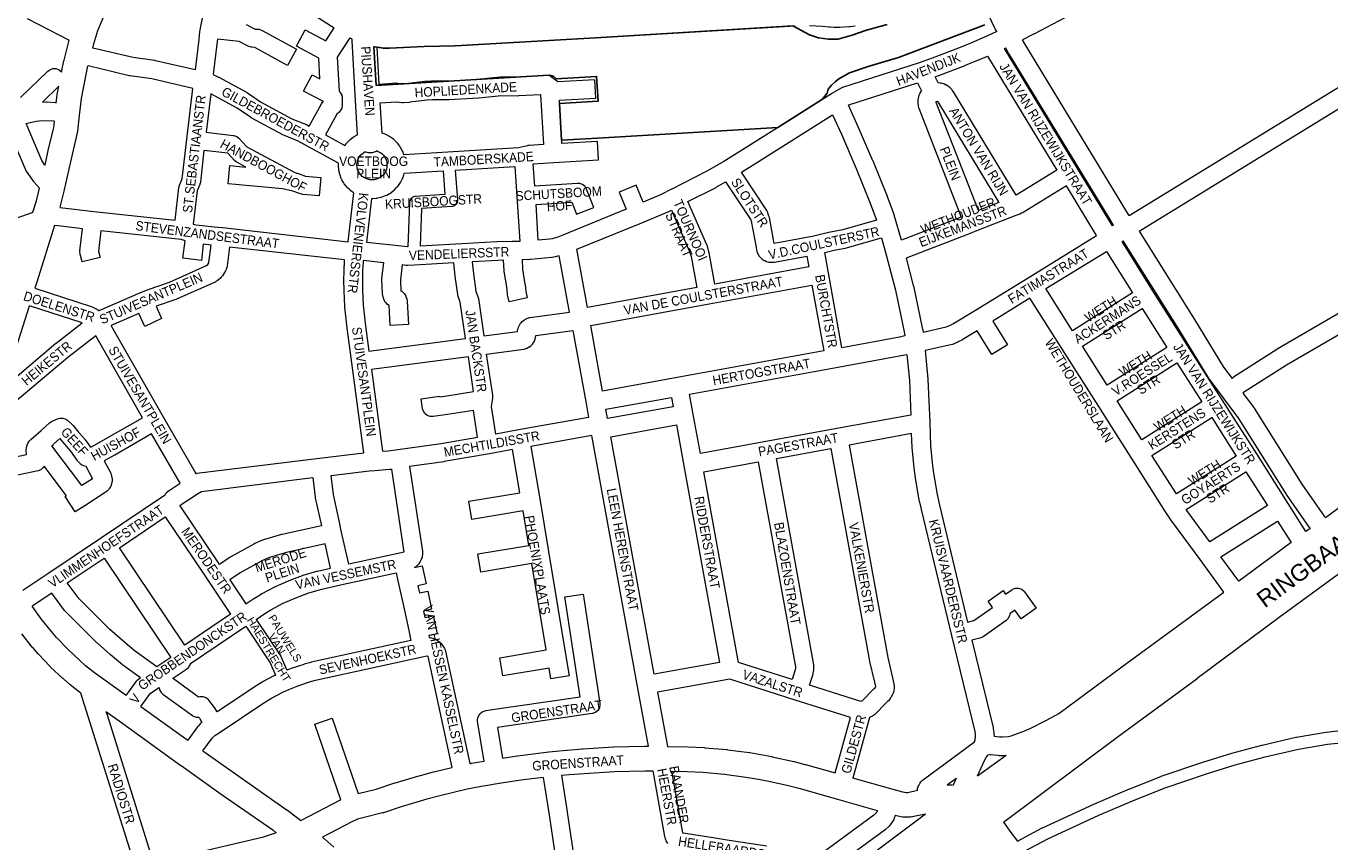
# Model space of a CAD drawing. Header units: metres. Extents: x 123817 to 142006, y 393105 to 406084.
# Tile 67 of 138: x 134300 to 135358, y 395341 to 396003. Entities that reach past the tile are written whole.
import ezdxf
from ezdxf.enums import TextEntityAlignment as Align

# ---------------------------------------------------------------- set-up
doc = ezdxf.new("R2010")
doc.units = ezdxf.units.M
doc.header["$MEASUREMENT"] = 0
doc.styles.add('Style-Arial', font='arial.ttf')

msp = doc.modelspace()

# ---------------------------------------------------------------- linework, layer by layer
at = {"color": 9, "linetype": 'Continuous', "lineweight": 0, "flags": 128}
for points in [[(135358.1, 396133.3), (135243.6, 396066.5), (135243.6, 396066.5), (135243.6, 396066.5), (135217.1, 396051.2), (135217, 396051.2), (135163.9, 396021.2), (135163.7, 396021.1), (135117.5, 395996.8), (135117.3, 395996.7), (135108.2, 395992.2)], [(134455.5, 396048.6), (134453.2, 396042.1), (134451.3, 396037.1), (134446.8, 396027.1), (134446.6, 396026.6), (134446.4, 396026.1), (134444.1, 396017.9), (134444, 396017.3), (134441.2, 396003.2), (134440.5, 396000), (134440.3, 395999), (134439.7, 395992.4), (134436.7, 395967.7), (134404.7, 395975.2), (134404.2, 395975.3), (134403.9, 395975.4), (134386.4, 395977.7), (134353.6, 395985.5)], [(135194.8, 395849.5), (135460.1, 396012.3)], [(134300.3, 396009.6), (134334.6, 395991.8)], [(134478.2, 396004.7), (134485.4, 396000.9), (134488, 396000.8), (134488.8, 396000.7), (134491.1, 395999.8), (134518.9, 395984.5), (134511.6, 395971.3), (134485.3, 395985.9), (134482.8, 395986.1), (134482.1, 395986.2), (134479.9, 395986.9), (134472.5, 395990.7), (134454.8, 395992.8), (134454.6, 395990.9), (134454.6, 395990.7), (134451.4, 395964), (134455.6, 395961.9), (134455.9, 395961.8), (134478.5, 395949.6), (134478.7, 395949.5), (134479.2, 395949.2), (134489.8, 395941.9), (134515.3, 395928.1), (134526.4, 395923.6), (134527.2, 395923.3), (134529.3, 395922.1), (134539.2, 395940.3), (134540.1, 395941.5), (134540.8, 395942.2), (134524.7, 395950.5), (134531.6, 395963.8), (134538, 395960.5), (134537.1, 395977.4), (134519.1, 395987.1), (134526.1, 396000.3), (134542.8, 395991.4), (134549.5, 396001.9)], [(134562.2, 395993.8), (134552.1, 395978), (134553.6, 395950.5), (134554.4, 395949.6), (134554.5, 395949.5), (134555.8, 395947.2), (134556.2, 395944.7), (134556.2, 395939.2), (134555.8, 395936.6), (134554.5, 395934.4), (134553.6, 395933.5), (134551.7, 395931.9), (134542.5, 395914.9), (134558.2, 395906.4), (134559.3, 395907.8), (134559.6, 395908.1), (134559.9, 395908.6), (134561.9, 395910.6), (134562.7, 395911.3), (134564.9, 395913), (134565.7, 395913.5), (134565.8, 395913.6), (134568.3, 395914.9), (134568.5, 395915)], [(135087.4, 395998.8), (135079.8, 395995.3), (135066.8, 395989.7), (135056.3, 395985.4), (135035, 395977.2), (135024.3, 395973.5), (134962.1, 395953.4), (134960.6, 395952.7), (134960.6, 395952.7), (134953.5, 395948.6), (134953.5, 395948.6), (134953.3, 395948.4), (134883.1, 395904.1), (134865.8, 395893.4), (134852.1, 395885.4), (134823.6, 395871), (134823.5, 395871), (134823.5, 395871), (134815, 395866.5), (134800.4, 395860.4), (134794.7, 395874.2), (134780.8, 395868.4), (134786.5, 395854.7), (134735.3, 395833.6), (134731.2, 395832), (134726.5, 395830.7), (134724.3, 395830.4), (134715.2, 395829.5), (134713.4, 395858.4), (134742.5, 395860.3), (134746.3, 395850.6), (134760.2, 395856), (134754.4, 395870.9), (134753.2, 395873), (134751.2, 395874.6), (134748.7, 395875.5), (134747, 395875.6), (134712.4, 395873.4), (134711.2, 395891.6), (134727.8, 395892.6), (134727.8, 395892.6), (134727.8, 395892.6), (134764.2, 395894.7), (134763.4, 395909.6), (134734.4, 395908), (134732.4, 395943.1), (134762, 395944.8), (134761.1, 395959.8), (134731.2, 395958), (134723.7, 395963.4), (134698.7, 395961.8), (134685.1, 395961.9), (134684.4, 395961.9), (134665.7, 395960), (134642.4, 395958.6), (134628.7, 395958.6), (134628.3, 395958.6), (134623.7, 395958.3), (134623.3, 395958.2), (134609.8, 395956.6), (134605.6, 395956.3), (134601.2, 395956.8), (134600, 395956.9), (134586.2, 395956)], [(135202.8, 395836.7), (135467.8, 395999.4)], [(135103.1, 395866.1), (135052.2, 395949.8), (135051.9, 395950.3), (135051.1, 395951.4), (135050.8, 395951.8), (135050.4, 395952.3), (135049.5, 395953.2), (135048.1, 395954.3), (135045.9, 395955.6), (135045.7, 395955.7), (135044.3, 395956.3), (135043.1, 395956.7), (135042.1, 395957), (135041.4, 395957.1), (135039.7, 395957.2), (135037.3, 395962.1), (135040.1, 395963.1), (135040.3, 395963.2), (135061.8, 395971.4), (135062, 395971.5), (135072.6, 395975.8), (135072.7, 395975.9), (135079.8, 395979), (135136.2, 395886.3), (135103.1, 395866.1)], [(135182, 395841.6), (135181.2, 395841.1), (135152.9, 395887.7), (135152.9, 395887.7), (135152.9, 395887.8), (135093.6, 395985.2), (135094.7, 395985.6)], [(134294.9, 395945.2), (134317.3, 395966.8), (134318.8, 395967.9), (134321.2, 395968.8), (134323.8, 395968.8), (134326.3, 395967.9), (134328.3, 395966.2), (134328.4, 395966)], [(134327.1, 395855.9), (134327.3, 395855.9), (134354.6, 395852.9), (134354.6, 395852.9), (134354.6, 395852.9), (134420.5, 395845.6), (134423.6, 395872.3), (134424, 395874), (134424.1, 395874.2), (134426.2, 395879.4), (134429.9, 395911.6), (134429.9, 395911.6), (134429.9, 395911.6), (134434.9, 395952.7), (134401.6, 395960.6), (134384, 395962.8), (134383.7, 395962.9), (134383.3, 395963), (134349.9, 395971)], [(134326.1, 395954.5), (134312.8, 395941.6), (134315.8, 395941.8), (134316.7, 395941.7), (134323.3, 395941.2), (134324, 395941.1)], [(134561, 395828.2), (134561, 395828.5), (134565.5, 395867.8), (134565.3, 395867.9), (134563, 395869.6), (134562.2, 395870.3), (134560.2, 395872.2), (134559.7, 395872.7), (134559.5, 395873), (134557.8, 395875.3), (134557.2, 395876.2), (134555.9, 395878.6), (134555.4, 395879.6), (134554.4, 395882.2), (134554.4, 395882.3), (134554.1, 395883.2), (134553.5, 395886), (134553.3, 395887), (134553.1, 395889.8), (134553.1, 395890.4), (134553.2, 395890.9), (134553.1, 395890.9), (134553.2, 395892.1), (134528.8, 395905.3), (134528.8, 395905.3), (134528.8, 395905.3), (134520.4, 395909.9), (134509.3, 395914.4), (134508.5, 395914.7), (134482.3, 395928.9), (134482.1, 395929), (134481.6, 395929.3), (134471, 395936.6), (134449.4, 395948.2), (134445.7, 395917.3), (134467.7, 395914.6), (134468.1, 395914.6), (134470.6, 395913.7), (134472.3, 395912.3), (134478.7, 395905.4), (134517.8, 395884.3), (134518.9, 395884), (134519.7, 395883.8), (134526.4, 395881.5), (134538.9, 395880.4), (134537.5, 395865.4), (134524.1, 395866.7), (134523.5, 395866.8), (134522.4, 395867), (134515.2, 395869.5), (134513.5, 395869.9), (134513.5, 395869.9), (134513.5, 395869.9), (134507.6, 395871.2), (134463.6, 395875.1), (134464.9, 395890.1), (134477.8, 395888.9), (134470.5, 395892.8), (134470.3, 395892.9), (134468.6, 395894.3), (134463.2, 395900.1), (134443.9, 395902.4), (134441, 395876.7), (134440.6, 395875), (134440.5, 395874.8), (134438.4, 395869.6), (134435.2, 395842.4), (134435.9, 395842.2), (134437.7, 395842), (134437.7, 395842), (134437.7, 395842), (134452.1, 395840.3), (134458.8, 395839.7), (134458.9, 395839.7), (134459, 395839.7), (134561, 395828.2)], [(134587, 395941.1), (134600.2, 395941.8), (134604.5, 395941.4), (134605.8, 395941.3), (134610.9, 395941.6), (134611.4, 395941.7), (134624.9, 395943.3), (134629, 395943.6), (134642.6, 395943.6), (134643, 395943.6), (134666.8, 395945), (134667.1, 395945.1), (134685.5, 395946.9), (134698.9, 395946.8), (134699.4, 395946.9), (134717.1, 395947.9), (134719.4, 395907.1), (134707.8, 395906.4), (134706.9, 395906.3), (134706.4, 395906.2), (134701.5, 395905), (134699.1, 395904.4), (134641.9, 395901), (134606.2, 395898.8), (134605.2, 395901.4), (134604.8, 395902.4), (134603.4, 395904.8), (134602.8, 395905.7), (134601.2, 395908), (134600.9, 395908.3), (134600.5, 395908.8), (134598.5, 395910.8), (134597.7, 395911.5), (134595.4, 395913.1), (134594.7, 395913.6), (134594.5, 395913.7), (134592, 395915.1), (134591.1, 395915.5), (134588.5, 395916.5)], [(135010, 395829.4), (135006.3, 395842.6), (135006.3, 395842.6), (135006.3, 395842.6), (135004.2, 395849.9), (135004.1, 395850.4), (135004, 395850.4), (134998.6, 395864.7), (134998.6, 395864.9), (134987.2, 395893.2), (134987.1, 395893.4), (134975, 395921.5), (134975, 395921.6), (134966.9, 395939), (134967.4, 395939.3), (135022.9, 395957.2), (135026.2, 395950.8), (135025.8, 395950.3), (135024.9, 395948.8), (135024.4, 395947.7), (135024.1, 395947.1), (135023.8, 395946), (135023.3, 395943.5), (135023.4, 395943.5), (135023.2, 395942), (135023.2, 395941.1), (135023.5, 395938.6), (135023.9, 395936.9), (135024, 395936.8), (135058.5, 395848.3), (135010, 395829.4)], [(135072.5, 395853.7), (135038.3, 395941.3), (135038.3, 395941.7), (135038.3, 395942), (135038.5, 395942.1), (135038.7, 395942.3), (135039, 395942.2), (135039.4, 395942), (135039.5, 395941.8), (135089.1, 395860.2), (135072.5, 395853.7)], [(134314.7, 395890.5), (134312.2, 395894.1), (134299.6, 395924.1), (134301.7, 395924.8), (134307.6, 395926.1), (134310.2, 395926.5), (134316, 395926.7), (134321.8, 395926.3), (134322.3, 395926.2)], [(134906.6, 395826.9), (134902.8, 395848), (134902.5, 395849.1), (134901.6, 395851.7), (134901.5, 395851.9), (134900.7, 395853.5), (134880.2, 395884.7), (134891, 395891.4), (134891.1, 395891.4), (134954, 395931.2), (134961.3, 395915.5), (134973.3, 395887.6), (134984.6, 395859.4), (134989.8, 395845.7), (134962.5, 395838), (134952.5, 395836.1), (134952.1, 395836.1), (134937.6, 395832.6), (134906.6, 395826.9)], [(134310.4, 395871.7), (134306.1, 395876.6), (134305.9, 395876.7), (134305.5, 395877.3), (134299.4, 395886.3), (134298.7, 395887.6), (134285.8, 395918.2), (134284.1, 395917.5), (134248.3, 395902), (134248.3, 395902), (134248.3, 395902), (134191.5, 395877.5)], [(134584.4, 395902), (134585.3, 395901.6), (134586.9, 395900.8), (134588.2, 395899.8), (134589.5, 395898.5), (134590.5, 395897.2), (134591.4, 395895.6), (134592, 395894), (134592.3, 395892.3), (134592.4, 395890.9), (134592.3, 395888.8), (134592, 395887.2), (134591.4, 395885.5), (134590.6, 395884), (134589.5, 395882.6), (134588.3, 395881.4), (134586.9, 395880.3), (134585.4, 395879.5), (134583.8, 395878.9), (134582.1, 395878.5), (134580.4, 395878.4), (134578.6, 395878.5), (134576.9, 395878.9), (134576.1, 395879.2), (134575.3, 395879.5), (134573.8, 395880.3), (134572.4, 395881.3), (134571.1, 395882.5), (134570.1, 395883.9), (134569.3, 395885.4), (134568.6, 395887), (134568.3, 395888.7), (134568.1, 395890.5), (134568.2, 395892.2), (134568.6, 395894.1), (134569.2, 395895.5), (134570, 395897), (134571, 395898.4), (134572.2, 395899.7), (134573.6, 395900.7), (134574.6, 395901.3)], [(134609.5, 395824), (134609.2, 395824), (134599.1, 395825.1), (134599.1, 395825.1), (134599.1, 395825.1), (134576, 395827.6), (134580.1, 395863.4), (134580.5, 395863.4), (134581, 395863.4), (134583.8, 395863.6), (134584.5, 395863.7), (134584.8, 395863.8), (134587.6, 395864.4), (134588.6, 395864.7), (134591.2, 395865.7), (134592.2, 395866.1), (134594.6, 395867.5), (134594.8, 395867.5), (134595.5, 395868), (134597.8, 395869.7), (134598.6, 395870.4), (134600.5, 395872.4), (134601, 395872.9), (134601.2, 395873.2), (134602.9, 395875.5), (134603.5, 395876.4), (134604.8, 395878.9), (134605.3, 395879.8), (134606.2, 395882.5), (134606.2, 395882.5), (134606.5, 395883.5), (134606.6, 395883.8), (134638, 395885.7)], [(134647.9, 395886.3), (134696.3, 395889.2), (134697.9, 395864.9), (134697.9, 395864.9), (134700.3, 395828.5), (134694.1, 395828.4), (134694.1, 395828.4), (134694.1, 395828.4), (134681.8, 395828.1), (134681.6, 395828.1), (134653.1, 395826.5), (134653.1, 395826.5), (134653.1, 395826.5), (134619.5, 395824.6)], [(134858.6, 395793.8), (134853.9, 395819.3), (134853.7, 395819.9), (134852.5, 395824.6), (134852.3, 395825.3), (134852.1, 395825.7), (134836.7, 395860.8), (134859.1, 395872.1), (134859.5, 395872.3), (134859.5, 395872.4), (134867.3, 395876.9), (134887.7, 395846), (134888.1, 395844.8), (134892, 395823.8), (134892.3, 395821.7), (134892.7, 395820.5), (134892.7, 395820.3), (134893.5, 395818.5), (134894.6, 395816.5), (134895.3, 395815.7), (134895.3, 395815.6), (134896.9, 395814.2), (134898.6, 395813.1), (134899, 395812.9), (134900.6, 395812.2), (134901.6, 395811.9), (134902.4, 395811.7), (134903.7, 395811.6), (134905.5, 395811.6), (134906.8, 395811.7), (134906.9, 395811.7), (134933.1, 395816.5), (134934.7, 395807.8), (134858.6, 395793.8)], [(135027.5, 395754.9), (135046.3, 395759), (135049.8, 395760.4), (135051.7, 395761.5), (135070, 395772.7), (135070, 395772.7), (135070, 395772.7), (135112.8, 395799), (135168.4, 395833.2), (135144, 395873.5), (135108.7, 395851.9), (135108.5, 395851.8), (135107.5, 395851.3), (135106.2, 395850.7), (135102.9, 395849.5), (135071, 395837), (135071, 395837), (135071, 395837), (135065.8, 395835), (135065.8, 395835), (135065.8, 395835), (135013.9, 395814.8), (135019.6, 395792.6), (135019.7, 395792.3), (135026.9, 395758.2), (135027, 395757.9), (135027.5, 395754.9)], [(134305, 395852), (134253.8, 395834.1), (134214.9, 395820.4)], [(134755.1, 395774.8), (134746.6, 395822.1), (134799.2, 395843.7), (134799.2, 395843.7), (134799.2, 395843.7), (134821.1, 395852.8), (134821.7, 395853.1), (134823.3, 395853.9), (134838.1, 395820.2), (134839.2, 395816.3), (134843.8, 395791.1), (134755.1, 395774.8)], [(134306.7, 395790.4), (134352.3, 395775.7), (134353.1, 395775.4), (134356, 395774.1), (134356.6, 395773.7), (134357.1, 395773.5), (134358.5, 395772.5), (134358.8, 395772.3), (134392, 395786.6), (134398, 395789.2), (134398.5, 395789.4), (134415.9, 395795.4), (134446, 395808.8), (134447, 395809.7), (134447.1, 395809.8), (134447.9, 395811.2), (134447.9, 395811.3), (134449.7, 395825.5), (134443.4, 395826.2), (134441.8, 395813.1), (134426.9, 395814.9), (134428.6, 395828.9), (134425.4, 395830), (134360.3, 395837.1), (134358.4, 395820.3), (134359.6, 395815.4), (134345, 395811.8), (134343.5, 395818.1), (134343.3, 395819.8), (134343.4, 395820.7), (134343.3, 395820.7), (134345.4, 395838.8), (134325.6, 395841), (134325.4, 395841), (134322.7, 395841.4)], [(134961.7, 395742.2), (134950.8, 395803.1), (134950.8, 395803.1), (134950.8, 395803.1), (134947.8, 395819.6), (134955.4, 395821.4), (134965.6, 395823.3), (134966.3, 395823.5), (134993.9, 395831.3), (134997.7, 395817.5), (135005.1, 395789), (135012.2, 395755.2), (135012.8, 395751.7), (135008.4, 395750.7), (134961.7, 395742.2)], [(134437.4, 395640), (134437.8, 395640.1), (134438.2, 395640.2), (134537.8, 395652.5), (134573.7, 395656.9), (134563.9, 395730), (134563.9, 395730), (134563.9, 395730), (134559.9, 395760.3), (134559.9, 395760.4), (134558.2, 395775.2), (134558.2, 395775.7), (134557.6, 395788.7), (134557.6, 395788.9), (134557.5, 395796.7), (134557.5, 395796.8), (134557.6, 395796.9), (134557.5, 395796.9), (134557.7, 395804.7), (134557.7, 395804.9), (134558, 395812.7), (134558, 395813.2), (134558, 395813.4), (134464.6, 395823.9), (134462.7, 395808.7), (134462.4, 395807.3), (134461.9, 395805.8), (134461.9, 395805.6), (134461.3, 395804.5), (134459.8, 395801.8), (134459, 395800.6), (134459, 395800.6), (134458, 395799.4), (134457, 395798.4), (134454.6, 395796.5), (134453.6, 395795.9), (134452.9, 395795.5), (134421.7, 395781.6), (134421.1, 395781.4), (134405, 395775.8), (134409.5, 395765.8), (134395.9, 395759.5), (134391.1, 395769.9), (134368.6, 395760.2), (134368.7, 395759.9), (134410.7, 395686.1), (134437.4, 395640)], [(135148.8, 395756), (135127.1, 395790.2), (135176.3, 395820.4), (135197.4, 395786.8), (135148.8, 395756)], [(135341.8, 395595.4), (135338.3, 395592.9), (135323.8, 395615.7), (135298.3, 395655.9), (135270.4, 395699.8), (135242.2, 395744.1), (135214.1, 395788.4), (135189, 395828.3), (135190, 395828.9)], [(134577.8, 395739.4), (134656.3, 395749.7), (134651.9, 395779.1), (134650.3, 395783.8), (134649.9, 395785.3), (134647.8, 395800.2), (134647.7, 395800.6), (134646.7, 395811.1), (134614.7, 395809.3), (134609.4, 395809), (134608.1, 395809), (134604.8, 395809.4), (134603.4, 395797.4), (134603.7, 395788.3), (134603.9, 395788.2), (134604.4, 395788), (134606.4, 395786.3), (134607.7, 395784.1), (134608.4, 395782.2), (134608.5, 395782.1), (134608.9, 395780), (134610, 395761.1), (134595.1, 395760.3), (134594.1, 395776.4), (134593, 395777.3), (134591.8, 395778.5), (134591.3, 395779), (134590, 395781.3), (134589.9, 395781.6), (134589.1, 395784.2), (134588.8, 395786.1), (134588.4, 395797.5), (134588.4, 395797.7), (134588.5, 395798.6), (134588.4, 395798.6), (134589.9, 395811), (134573.1, 395812.9), (134573, 395811.8), (134572.7, 395804.4), (134572.5, 395796.8), (134572.6, 395789.2), (134573.2, 395776.7), (134574.8, 395762.2), (134577.8, 395739.4)], [(134671.1, 395751.7), (134698.4, 395755.4), (134698.4, 395755.9), (134698.9, 395758.1), (134699, 395758.4), (134699.7, 395760), (134700.9, 395762), (134701.1, 395762.2), (134702.2, 395763.5), (134704, 395764.9), (134704.3, 395765.1), (134705.9, 395765.9), (134708, 395766.6), (134708.3, 395766.6), (134740.6, 395770.9), (134732.3, 395816.8), (134730.1, 395816.2), (134729.4, 395816), (134729.3, 395816), (134726.5, 395815.5), (134726.1, 395815.5), (134709, 395813.7), (134708.9, 395813.7), (134708.4, 395813.7), (134702.1, 395813.6), (134702.5, 395805.9), (134704.4, 395793.8), (134704.5, 395793.5), (134705.1, 395787.9), (134706.3, 395782.6), (134691.6, 395779.4), (134690.4, 395785), (134690.3, 395785.8), (134689.6, 395791.6), (134687.6, 395804), (134687.5, 395804.7), (134687.1, 395813.2), (134682.3, 395813.1), (134661.7, 395812), (134662.6, 395802.2), (134664.6, 395788.2), (134666.3, 395783.4), (134666.7, 395782), (134671.1, 395751.7)], [(134767.4, 395706.9), (134757.8, 395760.1), (134853.9, 395777.7), (134853.9, 395777.7), (134937.3, 395793), (134947, 395739.6), (134828, 395717.9), (134767.4, 395706.9)], [(135091.8, 395426.2), (135097, 395426.6), (135099, 395427), (135109.2, 395430.9), (135115, 395433.4), (135126.7, 395439.1), (135132.4, 395442.1), (135137.7, 395445.2), (135188.9, 395483.1), (135188.9, 395483.1), (135271.6, 395543.8), (135252.3, 395570.1), (135229.4, 395601.3), (135229.1, 395601.7), (135224.4, 395609), (135224.4, 395609), (135224.4, 395609), (135196.5, 395652.9), (135196.5, 395652.9), (135196.5, 395652.9), (135168.3, 395697.3), (135168.3, 395697.3), (135168.3, 395697.3), (135140.2, 395741.6), (135114.3, 395782.3), (135084.2, 395763.8), (135096.1, 395744.5), (135083.3, 395736.7), (135071.4, 395756), (135059.4, 395748.6), (135059.2, 395748.5), (135059.1, 395748.4), (135056.7, 395747.1), (135055.8, 395746.7), (135051.3, 395744.9), (135050.1, 395744.5), (135029.3, 395739.9), (135031.4, 395716.7), (135031.5, 395716.3), (135032.9, 395681.6), (135033.6, 395662.2), (135035.2, 395646.4), (135036.2, 395638.7), (135038.9, 395623), (135040.8, 395614.2), (135063.7, 395519.3), (135068.8, 395520.6), (135083.8, 395531.3), (135080.3, 395536.5), (135092.6, 395545), (135094.5, 395542.2), (135099.5, 395545.7), (135100.1, 395546), (135102.5, 395546.9), (135105.1, 395546.9), (135107.6, 395546), (135109.6, 395544.4), (135109.9, 395543.9), (135119.3, 395530.8), (135107.1, 395522.1), (135102, 395529.1), (135098.2, 395526.4), (135098, 395525.6), (135097.7, 395524.4), (135096.4, 395522.1), (135095, 395520.8), (135076.3, 395507.5), (135075.7, 395507.1), (135073.7, 395506.3), (135067.2, 395504.8), (135084.4, 395433.7), (135084.5, 395433.1), (135085, 395429.8), (135085.1, 395428.8), (135085.2, 395426.9), (135085.2, 395426.7), (135089.6, 395426.2), (135091.8, 395426.2)], [(134281.1, 395709.7), (134323.8, 395745.8), (134324, 395746), (134345, 395762.3), (134302.2, 395776.1)], [(135177, 395711.7), (135156.9, 395743.3), (135205.4, 395774.1), (135225.5, 395742.4), (135177, 395711.7)], [(135366.6, 395770.9), (135314.9, 395741), (135314.6, 395740.8), (135279.5, 395718.3), (135278.3, 395717.2)], [(135373.4, 395757.5), (135322.5, 395728.1), (135287.7, 395705.7), (135287.4, 395705.5), (135287.1, 395705.4)], [(134280.4, 395651.4), (134299.9, 395655.6), (134299.7, 395658.8), (134299.7, 395659.2), (134299.9, 395660.9), (134300.2, 395662.2), (134300.4, 395663.1), (134301, 395664.3), (134301.8, 395665.7), (134302.6, 395666.8), (134303.4, 395667.6), (134311.8, 395675), (134318.6, 395681.2), (134319.9, 395682.1), (134320.6, 395682.5), (134325.1, 395684.5), (134326.9, 395685.1), (134329.5, 395685.1), (134331.9, 395684.2), (134333.3, 395683.2), (134337.1, 395679.6), (134337.7, 395679), (134337.8, 395678.9), (134342, 395673.7), (134347.2, 395667.9), (134347.3, 395667.7), (134347.7, 395667.2), (134351.8, 395661.3), (134353.3, 395662.1), (134364.1, 395668.1), (134394, 395685.2), (134356.1, 395751.9), (134333.4, 395734.2), (134285.3, 395693.6)], [(134680.7, 395672.1), (134677.4, 395694.5), (134678, 395699.2), (134678.3, 395701.6), (134678.4, 395702.5), (134678.3, 395703.6), (134673.3, 395736.8), (134703.4, 395740.9), (134703.7, 395741), (134705.9, 395741.7), (134707.4, 395742.5), (134707.7, 395742.7), (134709.5, 395744.1), (134710.7, 395745.4), (134710.9, 395745.6), (134712.1, 395747.6), (134712.7, 395749.2), (134712.8, 395749.5), (134713.3, 395751.7), (134713.3, 395752.2), (134743.3, 395756.2), (134754, 395696.9), (134754, 395696.9), (134754, 395696.8), (134756.1, 395685.6), (134699.2, 395675.4), (134680.7, 395672.1)], [(134846.8, 395656.3), (134842.1, 395682.2), (134840.8, 395689.6), (134840.8, 395689.6), (134840.8, 395689.6), (134838, 395704.5), (134957, 395726.1), (135011.2, 395736), (135011.5, 395736), (135014.5, 395736.7), (135016.5, 395715.5), (135017.6, 395687.5), (134957.5, 395676.5), (134957.5, 395676.5), (134898.5, 395665.7), (134846.8, 395656.3)], [(134588.7, 395658.1), (134593.3, 395658.4), (134601.2, 395659.5), (134601.2, 395659.5), (134601.2, 395659.5), (134636.5, 395664.5), (134665.9, 395669.5), (134662.7, 395691.3), (134641.7, 395687.9), (134641.6, 395687.9), (134629.9, 395686.2), (134627.6, 395686.3), (134625.1, 395687.2), (134623.1, 395688.8), (134621.8, 395691.1), (134621.4, 395692.6), (134620.3, 395700.6), (134635.1, 395702.7), (134635.2, 395702.2), (134639.4, 395702.7), (134662.7, 395706.5), (134658.5, 395734.9), (134579.8, 395724.5), (134588.7, 395658.1)], [(135205.2, 395667.3), (135185, 395699), (135233.6, 395729.8), (135253.7, 395698.1), (135205.2, 395667.3)], [(134771.5, 395684.6), (134770.1, 395692.2), (134823.3, 395701.8), (134824.7, 395694.3), (134771.5, 395684.6)], [(135233.1, 395623.4), (135213.2, 395654.6), (135261.8, 395685.4), (135281.6, 395654.2), (135233.1, 395623.4)], [(134296.8, 395545.2), (134318, 395559.4), (134360.7, 395588.1), (134360.7, 395588.1), (134360.7, 395588.1), (134410.4, 395621.4), (134410.4, 395621.4), (134410.4, 395621.4), (134412.3, 395622.7), (134412.6, 395623.2), (134413.3, 395624.3), (134414.9, 395625.8), (134424.6, 395632.2), (134401.4, 395672.2), (134371.6, 395655), (134371.4, 395655), (134362.8, 395650.2), (134368.2, 395640.3), (134368.7, 395639.3), (134369, 395637.9), (134369.3, 395636.1), (134369.4, 395635), (134369.3, 395633.5), (134368.9, 395631.8), (134368.6, 395630.7), (134368, 395629.3), (134367, 395627.8), (134366.4, 395626.9), (134365.5, 395626), (134364.5, 395625.2), (134363.7, 395624.6), (134347.2, 395613.8), (134339.4, 395608.8), (134331.3, 395621.4), (134332.3, 395622), (134314.1, 395646), (134313.4, 395644.8), (134311.4, 395643.1), (134309.3, 395642.3), (134283.6, 395636.8)], [(134809.2, 395477.2), (134774.2, 395669.9), (134827.3, 395679.5), (134827.3, 395679.5), (134827.3, 395679.5), (134827.3, 395679.5), (134833.4, 395646.2), (134862.4, 395486.7), (134809.2, 395477.2)], [(135023, 395382.6), (135023, 395382.6), (135022.9, 395382.6), (135023.1, 395384.3), (135023.5, 395385.8), (135024, 395386.8), (135024.8, 395388.3), (135025.6, 395389.6), (135026.2, 395390.2), (135027.1, 395391.1), (135027.9, 395391.7), (135069.3, 395422.3), (135069.6, 395422.9), (135069.9, 395423.8), (135070.2, 395426.9), (135070.1, 395428), (135069.8, 395430.5), (135050.9, 395508.5), (135026.2, 395610.8), (135026.2, 395611), (135024.2, 395620), (135024.2, 395620.3), (135021.4, 395636.2), (135021.4, 395636.5), (135020.3, 395644.6), (135020.3, 395644.8), (135018.7, 395661), (135018.7, 395661.4), (135018.2, 395672.4), (134967.6, 395663.1), (134998.9, 395490.6), (135002.7, 395474.2), (135003.9, 395469.2), (135004.1, 395467.5), (135004.1, 395466.6), (135003.7, 395463.4), (135003.3, 395461.7), (135002.8, 395460.7), (135001.5, 395458.3), (135000.7, 395457), (135000.6, 395456.9), (134999.4, 395455.6), (134998.6, 395454.8), (134997.8, 395454.1), (134988, 395444.2), (134986.5, 395443), (134986.2, 395442.9), (134984.1, 395441.8), (134970.6, 395392.8)], [(134344.9, 395630.2), (134320.4, 395662.6), (134321.7, 395663.7), (134321.8, 395663.8), (134326.9, 395668.5), (134330.5, 395664.1), (134330.5, 395664), (134330.7, 395663.9), (134335.6, 395658.3), (134340.8, 395650.9), (134341.2, 395650.3), (134341.8, 395649.7), (134343.4, 395648.2), (134344.7, 395647.2), (134346.1, 395646.6), (134348, 395646), (134348, 395645.9), (134353.5, 395635.8), (134344.9, 395630.2)], [(134804.7, 395418.6), (134795.8, 395467.1), (134795.8, 395467.1), (134795.8, 395467.1), (134758.8, 395670.9), (134709.1, 395662)], [(134694.4, 395659.4), (134675.7, 395656), (134675.7, 395656), (134675.7, 395656), (134639, 395649.7), (134638.7, 395649.6), (134610.8, 395645.7), (134621.2, 395576.9), (134621.3, 395575.8), (134621.3, 395575.5), (134621.3, 395574.4), (134621.1, 395573), (134620.9, 395571.9), (134620.6, 395571), (134620.2, 395570.1), (134619.2, 395568.1), (134618.3, 395566.7), (134618, 395566.5), (134617.3, 395565.6), (134615.8, 395564.3), (134614.6, 395563.6), (134621.1, 395565), (134624.3, 395550.4), (134617.5, 395548.9), (134618.8, 395543.1), (134625.5, 395544.5), (134628.7, 395529.9), (134622, 395528.4), (134623.2, 395523), (134629.9, 395524.5), (134633.2, 395509.8), (134626.4, 395508.4), (134626.8, 395506.8), (134628, 395506.7), (134628.4, 395506.6), (134630.2, 395506), (134632.5, 395505), (134633.2, 395504.6), (134634.5, 395503.7), (134636.4, 395502), (134637.1, 395501.3), (134637.8, 395500.2), (134639.1, 395498), (134639.7, 395496.8), (134640, 395495.8), (134659.6, 395404.5)], [(134977.1, 395455), (134935.5, 395468.2), (134937.9, 395475.5), (134938.1, 395476.3), (134938.7, 395479.2), (134938.8, 395480.2), (134939, 395482.9), (134939, 395483.4), (134938.9, 395484.7), (134908.6, 395652.3), (134952.8, 395660.4), (134984.1, 395487.8), (134984.2, 395487.4), (134988.1, 395470.7), (134988.1, 395470.7), (134988.1, 395470.7), (134989, 395467.1), (134988.9, 395466.6), (134988.7, 395466.2), (134988.5, 395465.9), (134987.8, 395465.3), (134987.3, 395464.9), (134978.2, 395455.6), (134977.1, 395455)], [(134561.4, 395566.3), (134555.4, 395593.5), (134555.4, 395593.5), (134555.4, 395593.5), (134554.2, 395599.2), (134549, 395623.1), (134547.1, 395638.5), (134577.9, 395642.3), (134582.7, 395642.6), (134582.7, 395642.6), (134582.7, 395642.6), (134594.6, 395643.5), (134595.1, 395643.5), (134596, 395643.6), (134606.2, 395576.3), (134603.9, 395575.7), (134561.4, 395566.3)], [(134921.2, 395472.7), (134877.7, 395486.5), (134849.5, 395641.5), (134893.8, 395649.6), (134924, 395483), (134923.9, 395481.7), (134923.5, 395479.7), (134921.2, 395472.7)], [(135260.3, 395584.6), (135241.6, 395610), (135241.1, 395610.7), (135289.6, 395641.5), (135307.1, 395614), (135260.3, 395584.6)], [(135354.1, 395604.4), (135404.3, 395641.2)], [(134456.4, 395566.2), (134455.1, 395568.2), (134424.5, 395613.8), (134424.7, 395614.2), (134438.8, 395623.6), (134441.8, 395625.5), (134532.2, 395636.7), (134534.1, 395620.9), (134534.2, 395620.2), (134539.2, 395597.6), (134507.3, 395590.5), (134506.8, 395590.4), (134492.3, 395586.1), (134491.5, 395585.8), (134485.1, 395583.1), (134484.4, 395582.7), (134465.8, 395572.4), (134465.7, 395572.3), (134465.3, 395572.1), (134456.4, 395566.2)], [(134428.3, 395500.7), (134375.3, 395579.8), (134412.5, 395604.8), (134442.6, 395559.8), (134442.6, 395559.8), (134442.6, 395559.8), (134448.1, 395551.7), (134465.5, 395525.7), (134428.3, 395500.7)], [(135283.7, 395552.7), (135269.2, 395572.5), (135315.2, 395601.3), (135326.2, 395584), (135283.7, 395552.7)], [(134477.9, 395534.1), (134485.2, 395539), (134485.5, 395539.2), (134490.7, 395542.3), (134490.9, 395542.4), (134491.1, 395542.5), (134501.4, 395548), (134501.9, 395548.2), (134512.5, 395553), (134513, 395553.2), (134523.9, 395557.2), (134524.4, 395557.4), (134535.6, 395560.7), (134536.1, 395560.8), (134546.7, 395563.1), (134542.4, 395582.9), (134510.8, 395575.9), (134497, 395571.8), (134491.3, 395569.4), (134473.3, 395559.4), (134464.8, 395553.7), (134477.9, 395534.1)], [(134405.6, 395483), (134387.3, 395496.3), (134377.7, 395504.4), (134367.5, 395513.4), (134342.5, 395538.3), (134332.9, 395551.4), (134362.8, 395571.4), (134417, 395490.7), (134405.6, 395483)], [(134486.2, 395521.6), (134493.4, 395526.4), (134498.3, 395529.4), (134508.2, 395534.7), (134518.4, 395539.2), (134528.9, 395543.1), (134539.6, 395546.2), (134557.3, 395550.1), (134557.3, 395550.1), (134557.3, 395550.1), (134561, 395550.9), (134599.8, 395559.5), (134601.3, 395553), (134601.3, 395553), (134601.3, 395553), (134605.8, 395532.5), (134605.8, 395532.5), (134605.8, 395532.5), (134610.2, 395512.5), (134611.9, 395504.5), (134531, 395486.8), (134530.6, 395486.7), (134525.3, 395485.2), (134524.9, 395485.1), (134514.6, 395481.6), (134514.1, 395481.4), (134511.3, 395480.3)], [(134380.7, 395459.7), (134389.2, 395471.5), (134389.5, 395471.9), (134391.1, 395473.3), (134392.3, 395474.1), (134378.2, 395484.3), (134377.8, 395484.7), (134368, 395492.9), (134367.9, 395493), (134357.4, 395502.2), (134357, 395502.6), (134331.5, 395528.1), (134331.1, 395528.6), (134330.8, 395528.9), (134320.4, 395543), (134304.6, 395532.4)], [(134671.4, 395406.6), (134666, 395438.8), (134665.9, 395440.1), (134666.4, 395442.6), (134667.7, 395444.9), (134669.7, 395446.6), (134672.1, 395447.4), (134672.4, 395447.4), (134672.3, 395447.5), (134749.3, 395458.8), (134736.8, 395539.9), (134751.7, 395542.2), (134765.3, 395453.6), (134765.3, 395452.5), (134764.9, 395449.9), (134763.6, 395447.7), (134761.6, 395446), (134759.2, 395445.1), (134758.9, 395445.1), (134682.1, 395433.8), (134686.2, 395409)], [(134502.1, 395476.3), (134501.6, 395476.1), (134501.2, 395475.9), (134491.5, 395470.8), (134491.3, 395470.6), (134491.1, 395470.5), (134484.6, 395466.5), (134484.3, 395466.4), (134454.5, 395446.5), (134452.9, 395449.2), (134452.4, 395450), (134447.8, 395456), (134447.6, 395456.2), (134445.6, 395457.9), (134443.2, 395458.8), (134440.6, 395458.8), (134439.6, 395458.4), (134419.3, 395473.2), (134418.6, 395473.6), (134418.5, 395473.6), (134429.8, 395481.2), (134431.3, 395482.6), (134432.6, 395484.8), (134432.9, 395485.6), (134432.9, 395485.7), (134477.9, 395516)], [(134443.1, 395414.9), (134450.6, 395425.2), (134451.6, 395426.2), (134452.7, 395427.2), (134456.2, 395429.6), (134492.5, 395453.8), (134498.7, 395457.6), (134508, 395462.5), (134512.7, 395464.7), (134519.6, 395467.5), (134529.5, 395470.8), (134534.4, 395472.2), (134622.3, 395491.5), (134624.8, 395491.9), (134625.1, 395491.9), (134625.3, 395491.8), (134625.4, 395491.7), (134625.5, 395491.5), (134645, 395401.3)], [(134737.7, 395491.8), (134737.7, 395491.8), (134740.3, 395475.7), (134725.5, 395473.2), (134724.1, 395482), (134686.4, 395475.7), (134684, 395490.5), (134721.6, 395496.8)], [(134956.2, 395396.9), (134968.6, 395442), (134923.8, 395456.1), (134923.8, 395456.1), (134923.8, 395456.1), (134870.6, 395473), (134811.9, 395462.4), (134820, 395418.5)], [(134388.3, 395320.3), (134385, 395330.8), (134344, 395461.7)], [(134392.8, 395450.9), (134400.6, 395461.6), (134407.5, 395466.2), (134407.8, 395464.5), (134409.1, 395462.3), (134410.5, 395461), (134434.6, 395443.5), (134435.2, 395443.1), (134437.7, 395442.2), (134439.5, 395442.2), (134440.2, 395441.3), (134442.1, 395437.9), (134441.4, 395437.2), (134440.9, 395436.8), (134439.4, 395435.1), (134439.1, 395434.8), (134438.7, 395434.4), (134430.9, 395423.6)], [(134364.4, 395446.9), (134365.3, 395444), (134402.9, 395323.7)], [(134555.1, 395375.1), (134533.9, 395436.4), (134548.1, 395441.3), (134569.2, 395380.3)], [(135071.6, 395394.5), (135077.7, 395407.6), (135078.7, 395409.4), (135080, 395411.4), (135080.7, 395411.7), (135081.6, 395411.9), (135082.6, 395411.9), (135088.3, 395411.3), (135089.1, 395411.2), (135092, 395411.2), (135092.8, 395411.2), (135094.9, 395411.4)], [(134808.3, 395398.6), (134817.8, 395345.3), (134817.9, 395344.9), (134817.9, 395344.7), (134818.2, 395343.5), (134818.4, 395342.9), (134818.9, 395341.8), (134820.1, 395339.7)], [(134900.7, 395337.5), (134870.3, 395342.2), (134858.7, 395344), (134858.7, 395344), (134832.8, 395348.1), (134832.6, 395348.1), (134832.5, 395348.2), (134823.6, 395398.4)], [(134719.1, 395393.3), (134724, 395363), (134731.1, 395314.9), (134669.8, 395285.3), (134669.3, 395285), (134667.3, 395283.3), (134666, 395281.1), (134665.6, 395278.9), (134664.7, 395261.1), (134608.6, 395233.3)], [(134734, 395395), (134738.8, 395365.3), (134738.8, 395365.2), (134745.3, 395321.4)], [(135047, 395387.2), (135054.3, 395392.6), (135051.9, 395387.1)], [(134990.4, 395366.4), (134990.2, 395365.8), (134989.9, 395365.1), (134989.2, 395364.2), (134987.5, 395362.7), (134923.3, 395315.4)], [(135004.9, 395362.3), (135004.9, 395362.3), (135004.9, 395362.3), (135004.1, 395360.1), (135003.7, 395359.1), (135002.8, 395357.6), (135002.3, 395356.7), (135000.9, 395354.8), (135000.6, 395354.4), (135000, 395353.8), (134997.4, 395351.4), (134996.8, 395350.8), (134926.1, 395298.9), (134926.1, 395298.9), (134926.1, 395298.9), (134868.7, 395256.6), (134864.9, 395253.6), (134857.4, 395246.9), (134850.4, 395239.6), (134847.3, 395235.9), (134841.2, 395227.9), (134838.5, 395223.8), (134838.4, 395223.7)]]:
    msp.add_lwpolyline(points, dxfattribs=at)
at = {"color": 40, "linetype": 'Continuous', "lineweight": 0, "flags": 128}
for points in [[(134353.6, 395985.5), (134354.5, 395989), (134355.3, 395991.6), (134357.9, 395999.6), (134363.7, 396013.7), (134366.8, 396020.5), (134366.8, 396020.5), (134366.8, 396020.5), (134375.9, 396040), (134390.3, 396070), (134455.5, 396048.6)], [(134469.7, 396043.8), (134478.5, 396040.6), (134487, 396037.3), (134495.5, 396033.8), (134505.5, 396029.1), (134515.1, 396023.8), (134549.5, 396001.9)], [(134586.2, 395956), (134584.5, 395986.1), (134585.8, 395985.9), (134586.7, 395985.8), (134593.3, 395985.4), (134594.4, 395985.3), (134622.5, 395986.7), (134647.4, 395987.3), (134647.7, 395987.3), (134761.6, 395993.9), (134761.6, 395993.9), (134761.6, 395993.9), (134924.1, 396003.6)], [(134935.4, 396003.8), (134945.8, 396003.3), (134951, 396002.7), (134951.1, 396002.7), (134951.2, 396002.7), (134952.1, 396002.6), (134955.3, 396002.3), (134955.9, 396002.3), (134959.1, 396002.3), (134960, 396002.3), (134967.4, 396002.9), (134968.1, 396003), (134972.4, 396003.6)], [(134328.4, 395966), (134330.3, 395975.2), (134330.4, 395975.7), (134332.3, 395983.1), (134332.3, 395983.1), (134332.3, 395983.1), (134334.6, 395991.8)], [(134568.5, 395915), (134566.6, 395947.4), (134566.6, 395947.4), (134564.1, 395991.5), (134564.1, 395992), (134564.1, 395992.2), (134564.1, 395992.2), (134564.1, 395992.8), (134562.7, 395993.5), (134562.4, 395993.7), (134562.2, 395993.8)], [(134327.1, 395855.9), (134327.3, 395856.3), (134330.4, 395869.2), (134330.4, 395869.2), (134330.4, 395869.3), (134337.1, 395899.1), (134341.3, 395916.7), (134341.5, 395917.9), (134343, 395930.7), (134344.5, 395944.4), (134349.8, 395971), (134349.9, 395971)], [(134324, 395941.1), (134324.7, 395947.1), (134324.8, 395947.9), (134326.1, 395954.5)], [(134588.5, 395916.5), (134587, 395941.1)], [(134322.3, 395926.2), (134321.7, 395920.8), (134317.6, 395903.7), (134317.6, 395903.6), (134314.7, 395890.5)], [(134584.4, 395902), (134583.8, 395901.5), (134580.5, 395900.3), (134577.1, 395900.3), (134574.6, 395901.3)], [(134305, 395852), (134305.1, 395852.5), (134305.3, 395853), (134305.3, 395853.1), (134307.9, 395861.4), (134310.4, 395871.7)], [(134322.7, 395841.4), (134308.3, 395795.4), (134306.7, 395790.4)], [(134281.1, 395709.7), (134302.2, 395776.1)], [(134380.7, 395459.7), (134355.2, 395478.2), (134347.9, 395484), (134343.1, 395488.2), (134333.4, 395497.3), (134324.3, 395506.9), (134320.1, 395511.7), (134311.9, 395522.1), (134304.6, 395532.4)], [(134344, 395461.7), (134343.3, 395462.2), (134343.2, 395462.3), (134343, 395462.4), (134335.4, 395468.4), (134335.1, 395468.7), (134329.8, 395473.2), (134329.5, 395473.5), (134319.5, 395482.9), (134319.1, 395483.3), (134309.6, 395493.3), (134309.4, 395493.6), (134304.9, 395498.8), (134304.7, 395498.9), (134304.6, 395499.1), (134296, 395509.9)], [(134392.8, 395450.9), (134425.2, 395427.7), (134430.9, 395423.6)], [(134364.4, 395446.9), (134375, 395439.1), (134375, 395439.1), (134375.1, 395439.1), (134425.2, 395403), (134425.3, 395403), (134425.3, 395403), (134458, 395379.8), (134458, 395379.8), (134499.7, 395350.6), (134502.5, 395348.4), (134500, 395347.4), (134491.1, 395344.6), (134416.2, 395326.8), (134402.9, 395323.7)], [(134686.2, 395409), (134698.2, 395410.9), (134698.5, 395410.9), (134723.7, 395414.1), (134723.7, 395414.1), (134723.9, 395414.1), (134738.4, 395415.5), (134738.6, 395415.5), (134751, 395416.6), (134751.3, 395416.6), (134776.2, 395418), (134776.5, 395418), (134801.4, 395418.6), (134801.7, 395418.6), (134804.7, 395418.6)], [(134820, 395418.5), (134836.6, 395418.1), (134836.9, 395418.1), (134850, 395417.5), (134850.4, 395417.4), (134868.3, 395415.9), (134868.7, 395415.8), (134886.6, 395413.4), (134886.9, 395413.4), (134895.8, 395411.9), (134895.9, 395411.9), (134896, 395411.9), (134904.8, 395410.2), (134905.2, 395410.1), (134922.7, 395406.2), (134923, 395406.1), (134931.7, 395403.8), (134932, 395403.8), (134956.2, 395396.9)], [(134443.1, 395414.9), (134469.5, 395396.2), (134511.4, 395366.8), (134511.8, 395366.6), (134522.6, 395358.2), (134554.7, 395375), (134555, 395375.1), (134555.1, 395375.1)], [(134569.2, 395380.3), (134583.6, 395383.8), (134597.9, 395388.5), (134598.2, 395388.6), (134619.4, 395394.8), (134619.6, 395394.9), (134630.3, 395397.8), (134630.6, 395397.8), (134645, 395401.3)], [(134659.6, 395404.5), (134660.9, 395404.7), (134661.1, 395404.8), (134671.4, 395406.6)], [(134734, 395395), (134740.3, 395395.6), (134752.5, 395396.6), (134777.1, 395398), (134801.8, 395398.6), (134808.3, 395398.6)], [(134823.6, 395398.4), (134836, 395398.1), (134848.8, 395397.5), (134866.3, 395396), (134883.8, 395393.6), (134892.4, 395392.2), (134900.9, 395390.6), (134918.2, 395386.7), (134926.6, 395384.5), (134958, 395375.6), (134958, 395375.6), (134958, 395375.6), (134990.4, 395366.4)], [(134719.1, 395393.3), (134701.1, 395391.1), (134682, 395388.2), (134664.7, 395385.1), (134656.5, 395383.5), (134635.3, 395378.4), (134624.9, 395375.6), (134604, 395369.4), (134589.5, 395364.6), (134588.7, 395364.4), (134571.7, 395360.3), (134568.6, 395359.3), (134566.9, 395358.6), (134563.8, 395357.1), (134540, 395344.7), (134541.5, 395343.5), (134542, 395343.1), (134549.3, 395336.7)], [(135023, 395382.6), (135015.3, 395380.9), (135014.5, 395380.9), (135013.7, 395380.9), (135011, 395381.4), (135003.2, 395383.6), (134970.6, 395392.8)], [(135047, 395387.2), (135051, 395387.2), (135051.9, 395387.1)], [(135029.6, 395363.5), (135018.7, 395361.2), (135018.4, 395361.2), (135017.4, 395361.1), (135015.4, 395360.9), (135014.4, 395360.9), (135012.4, 395360.9), (135011, 395361.1), (135010.9, 395361.1), (135007, 395361.8), (135006, 395362), (135004.9, 395362.3)], [(135092.7, 395357), (135098.9, 395348.5), (135104.1, 395341.5)]]:
    msp.add_lwpolyline(points, dxfattribs=at)
at = {"color": 6, "linetype": 'Continuous', "lineweight": 0, "flags": 128}
for points in [[(135087.4, 395998.8), (135086.1, 396001.1), (135085.9, 396001.5), (135068.4, 396038.3)], [(135194.8, 395849.5), (135192.8, 395852.6), (135110.1, 395988.8), (135108.2, 395992.2)], [(135182, 395841.6), (135180.1, 395844.7), (135180.1, 395844.8), (135097.2, 395981.1), (135097, 395981.4), (135094.7, 395985.6)], [(135202.8, 395836.7), (135247.8, 395765.1), (135247.8, 395765), (135271.4, 395726.4), (135278.3, 395717.2)], [(135341.8, 395595.4), (135341.6, 395595.6), (135341.2, 395596.2), (135322.5, 395623.1), (135322.3, 395623.4), (135283.7, 395684.8), (135259.2, 395717.8), (135258.8, 395718.3), (135235, 395757.2), (135190, 395828.9)], [(135287.1, 395705.4), (135295.9, 395693.5), (135296.3, 395693), (135334.9, 395631.5), (135353, 395605.4), (135354.1, 395604.4)], [(134709.1, 395662), (134716.4, 395619.5), (134716.4, 395619.5), (134716.4, 395619.4), (134723.6, 395576.7), (134723.6, 395576.7), (134723.6, 395576.7), (134737.7, 395491.8), (134737.7, 395491.8)], [(134721.6, 395496.8), (134710, 395566.9), (134668.6, 395560), (134666.1, 395574.8), (134707.5, 395581.7), (134702.9, 395609.6), (134661.3, 395602.8), (134658.9, 395617.6), (134700.4, 395624.4), (134694.4, 395659.4)]]:
    msp.add_lwpolyline(points, dxfattribs=at)
at = {"flags": 128}
msp.add_lwpolyline([(134998.5, 396004.6), (134981.6, 396000), (134980.7, 395999.7), (134970.1, 395995.9), (134958.6, 395992.6), (134950.7, 395992.8), (134942.7, 395993.9), (134935.5, 395996.3), (134921.8, 396003.4), (134761.6, 395993.9), (134647.7, 395987.3), (134647.4, 395987.3), (134622.5, 395986.7), (134594.4, 395985.3), (134593.3, 395985.4), (134591.5, 395985.5), (134591, 395985.5), (134589.4, 395985.5), (134588, 395985.7), (134586.7, 395985.8), (134585.8, 395985.9), (134582.5, 395986.4), (134582.5, 395986.4), (134582.3, 395986.4), (134582.1, 395986.5), (134581.9, 395986.5), (134583.7, 395955.2), (134723.7, 395963.4), (134725.4, 395963.3), (134727.9, 395962.4), (134729.9, 395960.6), (134762.6, 395962.5), (134763.9, 395942.4), (134732.5, 395940.5), (134734.2, 395910.8), (134763.2, 395912.4), (134909.6, 395920.9), (134946, 395943.9), (134949.7, 395948.8), (134950.6, 395952), (134953.2, 395955.3), (134956.1, 395958.1), (134959.3, 395960.4), (134967.7, 395965.4), (134983.8, 395970.9), (135007.6, 395977.8), (135077.7, 396004.3)], dxfattribs=at)
at = {"color": 111, "linetype": 'Continuous', "lineweight": 0, "flags": 128}
for points in [[(134638, 395885.7), (134639.4, 395866.5), (134615.4, 395864.9), (134614.9, 395864.9), (134613.2, 395864.3), (134611.9, 395863.1), (134611, 395861.6), (134610.7, 395860.1), (134609.5, 395824)], [(134647.9, 395886.3), (134649.7, 395862.2), (134649.7, 395861.8), (134649.4, 395860.1), (134648.6, 395858.6), (134647.2, 395857.5), (134645.6, 395856.9), (134645.1, 395856.9), (134620.6, 395855.2), (134619.5, 395824.6)], [(134477.9, 395516), (134497.7, 395486.4), (134502.1, 395476.3)], [(134486.2, 395521.6), (134506.3, 395491.6), (134506.7, 395490.8), (134511.3, 395480.3)], [(135104.1, 395341.5), (135124.3, 395352.3), (135124.6, 395352.4), (135166, 395371.7), (135166.2, 395371.7), (135195.2, 395384), (135195.3, 395384), (135220.5, 395394.1), (135220.8, 395394.2), (135254.6, 395405.8), (135254.7, 395405.8), (135278, 395413), (135278.2, 395413.1), (135302.6, 395419.6), (135302.8, 395419.6), (135330.2, 395425.9), (135330.5, 395426), (135330.5, 395426), (135354.4, 395430.1), (135354.7, 395430.1), (135368.7, 395431.6)], [(135109.9, 395333.3), (135128.9, 395343.4), (135170.2, 395362.6), (135199, 395374.7), (135224.1, 395384.8), (135257.7, 395396.3), (135280.8, 395403.4), (135305.1, 395409.9), (135332.3, 395416.2), (135355.9, 395420.2), (135369.7, 395421.7)]]:
    msp.add_lwpolyline(points, dxfattribs=at)
at = {"color": 1, "linetype": 'Continuous', "lineweight": 0, "flags": 128}
for points in [[(135092.7, 395357), (135185.1, 395425.9), (135250.1, 395473.7), (135250.1, 395473.8), (135316.6, 395523.5), (135373.5, 395565.2), (135373.7, 395565.4), (135425, 395604.6), (135471.1, 395637.1), (135486.1, 395647.7), (135486.4, 395647.9), (135629.2, 395753.4), (135629.3, 395753.4), (135699.3, 395805.4), (135750.5, 395838.6), (135759.5, 395844.3), (135774.6, 395818), (135780.2, 395806.7), (135785.2, 395795.2), (135789.6, 395783.4), (135789.8, 395782.7)], [(135071.6, 395394.5), (135094.9, 395411.4)], [(135029.6, 395363.5), (134980.7, 395327), (134838.4, 395223.7)]]:
    msp.add_lwpolyline(points, dxfattribs=at)

# ---------------------------------------------------------------- texts
at = {"color": 8, "style": 'Style-Arial', "width": 0.909091}
for s, rotation, p in [('PIUSHAVEN', 273.744, (134576.9, 395958.7)), ('HAVENDIJK', 21.5149, (135031.8, 395968.3)), ('HOPLIEDENKADE', 3.3518, (134656.4, 395951.7)), ('JAN VAN RIJZEWIJKSTRAAT', 301.3904, (135127.1, 395915.7)), ('GILDEBROEDERSTR', 331.567, (134502, 395927.8)), ('ST.SEBASTIAANSTR', 83.2505, (134436, 395899.5)), ('ANTON VAN RIJN', 301.2882, (135072.8, 395901.6)), ('HANDBOOGHOF', 331.567, (134492.3, 395890)), ('PLEIN', 291.307, (135049.6, 395891.8)), ('TAMBOERSKADE', 3.3518, (134670.9, 395895.2)), ('SCHUTSBOOM', 3.3518, (134731.8, 395867.4)), ('SLOTSTR', 303.3471, (134886.9, 395860)), ('KOLVENIERSSTR', 263.3777, (134569, 395827.1)), ('KRUISBOOGSTR', 3.3518, (134630.2, 395860.9)), ('WETHOUDER', 21.2698, (135056, 395849.3)), ('HOF', 3.3518, (134732.5, 395857.4)), ('TOURNOOI', 293.6383, (134838.7, 395837.6)), ('EIJKEMANSSTR', 20.8364, (135059.7, 395840.7)), ('STEVENZANDSESTRAAT', 352.6964, (134446.7, 395834)), ('STRAAT', 293.6383, (134829.4, 395833.9)), ('V.D.COULSTERSTR', 12.1625, (134947, 395827.1)), ('VENDELIERSSTR', 2.2465, (134651, 395818.6)), ('FATIMASTRAAT', 31.5905, (135129.2, 395800.3)), ('STUIVESANTPLEIN', 23.3108, (134400.9, 395782.3)), ('VAN DE COULSTERSTRAAT', 10.4335, (134849.1, 395784.4)), ('BURCHTSTR', 280.2098, (134949, 395771.8)), ('DOELENSTR', 342.5363, (134326.4, 395775.6)), ('ACKERMANS', 32.7366, (135177.1, 395765)), ('WETH', 32.7366, (135171.8, 395773.5)), ('JAN BACKSTR', 278.3375, (134664.8, 395739.4)), ('STR', 32.7366, (135182.5, 395756.6)), ('HEIKESTR', 39.6933, (134316.3, 395729.5)), ('STUIVESANTPLEIN', 277.7227, (134573.8, 395714.6)), ('WETHOUDERSLAAN', 301.2882, (135154.3, 395707.4)), ('STUIVESANTPLEIN', 300.31, (134392, 395703.8)), ('V.ROESSEL', 32.2915, (135205.3, 395720.7)), ('WETH', 32.2915, (135199.9, 395729.2)), ('JAN VAN RIJZEWIJKSTR', 302.4223, (135264, 395696.9)), ('HERTOGSTRAAT', 10.166, (134896.4, 395722.6)), ('STR', 32.2915, (135210.6, 395712.3)), ('WETH', 32.5204, (135228.1, 395684.8)), ('KERSTENS', 32.5204, (135233.5, 395676.3)), ('GEEF', 311.4932, (134338.9, 395665.9)), ('HUISHOF', 28.6807, (134372.3, 395664)), ('MECHTILDISSTR', 9.9974, (134677.5, 395664.1)), ('PAGESTRAAT', 10.2008, (134926.2, 395663.5)), ('STR', 32.5204, (135238.8, 395667.9)), ('WETH', 32.4505, (135256, 395640.9)), ('GOYAERTS', 32.4505, (135261, 395632.2)), ('STR', 32.4505, (135266.7, 395624)), ('LEEN HERENSTRAAT', 280.475, (134783.7, 395578.3)), ('VLIMMENHOEFSTRAAT', 34.0969, (134364.4, 395580.9)), ('RIDDERSTRAAT', 280.1019, (134852.3, 395584)), ('PHOENIXPLAATS', 279.5127, (134714.6, 395565.7)), ('MERODESTR', 304.5912, (134446, 395569.4)), ('BLAZOENSTRAAT', 279.6366, (134917.4, 395558.9)), ('VALKENIERSTR', 280.3525, (134977.7, 395563.5)), ('KRUISVAARDERSSTR', 283.4853, (135048, 395552.5)), ('MERODE', 17.7339, (134506.1, 395569.8)), ('PLEIN', 17.7339, (134507.4, 395559.4)), ('VAN VESSEMSTR', 11.8773, (134559, 395558.1)), ('GROBBENDONCKSTR', 34.284, (134434.5, 395496)), ('VAN HESSEN KASSELSTR', 281.9845, (134638.4, 395472.6)), ('SEVENHOEKSTR', 12.3861, (134576.7, 395489.1)), ('VAZALSTR', 342.1087, (134905.4, 395469.5)), ('V', 54.0847, (134388.1, 395457.1)), ('GROENSTRAAT', 8.374, (134730.2, 395447)), ('GILDESTR', 74.5541, (134971.2, 395420.3)), ('GROENSTRAAT', 3.7304, (134747.5, 395405)), ('RADIOSTR ', 287.2354, (134377.3, 395378.7)), ('HEERSTR', 280.4514, (134819.7, 395377.6)), ('BAANDER', 280.4514, (134829.5, 395379.3)), ('HELLEBAARDSTR', 351.1885, (134870.6, 395335.2))]:
    msp.add_text(s, height=7.7, rotation=rotation, dxfattribs=at).set_placement(p, align=Align.MIDDLE_CENTER)
for s, p in [('VOETBOOG', (134581.6, 395893.6)), ('PLEIN', (134581.6, 395883.6))]:
    msp.add_text(s, height=7.7, dxfattribs=at).set_placement(p, align=Align.MIDDLE_CENTER)
at = {"style": 'Style-Arial'}
msp.add_text('RINGBAAN ZUID', height=13.6, rotation=36.4556, dxfattribs=at).set_placement((135360.6, 395580.1), align=Align.MIDDLE_CENTER)
at = {"color": 8, "style": 'Style-Arial'}
for s, p in [('PAUWELS', (134509.7, 395506.3)), ('HAESTRECHT', (134496.5, 395497.1)), ('VAN', (134503, 395501.9))]:
    msp.add_text(s, height=6.3, rotation=301.2572, dxfattribs=at).set_placement(p, align=Align.MIDDLE_CENTER)

doc.saveas('drawing.dxf')
